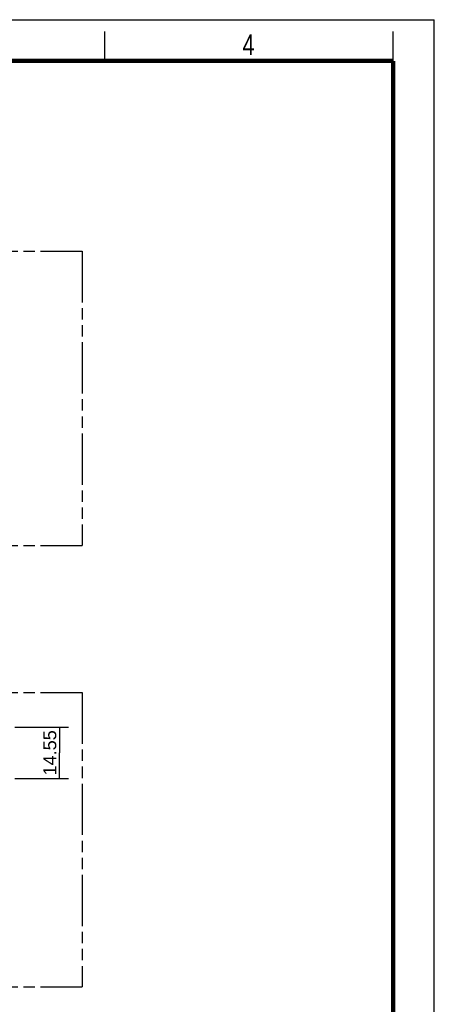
# Model space of a CAD drawing. Header units: millimetres. Extents: x 0 to 210, y 0 to 297.
# Tile 11 of 11: x 139 to 210, y 130 to 297. Entities that reach past the tile are written whole.
import ezdxf
from ezdxf.enums import TextEntityAlignment as Align

# ---------------------------------------------------------------- set-up
doc = ezdxf.new("R2010")
doc.units = ezdxf.units.MM
doc.header["$LTSCALE"] = 19.36
doc.linetypes.add('PHANTOM', pattern=[0.8, 0.45, -0.05, 0.1, -0.05, 0.1, -0.05])
doc.layers.get('0').update_dxf_attribs({"linetype": 'CONTINUOUS'})
doc.layers.add('DEFAULT_3', color=7, linetype='PHANTOM')
doc.layers.add('Z_DIM_2D', color=7, linetype='CONTINUOUS')
doc.styles.add('TEXTSTYLE_2', font='txt', dxfattribs={"width": 0.75})
doc.styles.add('TEXTSTYLE_3', font='helveticaneueltw1g-ltcn.otf')
doc.dimstyles.new('DIMSTYLE_2', dxfattribs={"dimtxt": 2.2, "dimasz": 3.5, "dimexe": 1.5, "dimexo": 0, "dimgap": 0.55, "dimtad": 1, "dimdec": 4, "dimlfac": 1.666667, "dimdsep": 46, "dimtxsty": 'TEXTSTYLE_3', "dimblk": '_FILLED', "dimblk1": '_FILLED', "dimblk2": '_FILLED', "dimcen": 0.09, "dimclrt": 5, "dimadec": 4, "dimazin": 2, "dimtp": 0.2, "dimtm": 0.2, "dimtfac": 1, "dimtdec": 4, "dimtofl": 0, "dimtmove": 0, "dimatfit": 3, "dimldrblk": '_FILLED', "dimfxl": 0, "dimtolj": 1, "dimarcsym": 0})

# ---------------------------------------------------------------- blocks, each defined once
blk = doc.blocks.new('*D3')
at = {"layer": 'Z_DIM_2D', "color": 2, "linetype": 'Continuous', "transparency": 16777216}
for p, q in [((138.69, 176.8), (147.77, 176.8)), ((146.27, 176.8), (146.27, 172.43)), ((146.27, 168.07), (146.27, 172.43)), ((138.69, 168.07), (147.77, 168.07))]:
    blk.add_line(p, q, dxfattribs=at)
at = {"layer": 'Z_DIM_2D', "color": 5, "linetype": 'Continuous', "transparency": 16777216, "style": 'TEXTSTYLE_3'}
blk.add_text('14.55', height=2.2, rotation=90, dxfattribs=at).set_placement((145.72, 172.43), align=Align.CENTER)
blk = doc.blocks.new('_FILLED')
at = {"color": 0, "linetype": 'ByBlock'}
blk.add_solid([(0, 0), (-1, 0.125), (-1, -0.125)], dxfattribs=at)
blk = doc.blocks.new('_NONE')

msp = doc.modelspace()

# ---------------------------------------------------------------- linework, layer by layer
at = {"color": 2, "linetype": 'Continuous'}
for p, q in [((0, 297), (210, 297)), ((210, 0), (210, 297)), ((154, 290), (154, 295)), ((203, 290), (203, 295))]:
    msp.add_line(p, q, dxfattribs=at)
at = {"color": 7, "linetype": 'Continuous', "const_width": 0.7}
for points in [[(7, 290), (203, 290)], [(203, 7), (203, 290)]]:
    msp.add_lwpolyline(points, dxfattribs=at)
at = {"layer": 'DEFAULT_3', "color": 7, "linetype": 'PHANTOM'}
for p, q in [((50.128636, 257.68), (150.128636, 257.68)), ((150.128636, 257.68), (150.128636, 207.68)), ((50.128636, 207.68), (150.128636, 207.68)), ((50.128636, 182.68), (150.128636, 182.68)), ((150.128636, 182.68), (150.128636, 132.68)), ((50.128636, 132.68), (150.128636, 132.68))]:
    msp.add_line(p, q, dxfattribs=at)

# ---------------------------------------------------------------- texts
at = {"color": 5, "linetype": 'Continuous', "style": 'TEXTSTYLE_2', "width": 0.785714}
msp.add_text('4', height=3.5, dxfattribs=at).set_placement((177.383142, 290.991055))

# ---------------------------------------------------------------- dimensions: what is measured, and where the dimension line sits
at = {"layer": 'Z_DIM_2D', "color": 2, "linetype": 'Continuous'}
dim = msp.add_linear_dim(base=(146.272479, 176.799997), p1=(138.692245, 168.069997), p2=(138.692245, 176.799997), angle=90, dimstyle='DIMSTYLE_2', override={"dimblk1": 'NONE', "dimblk2": 'NONE', "dimsah": 1}, dxfattribs=at)
dim.commit()
dim.dimension.update_dxf_attribs({"geometry": '*D3', "text_midpoint": (146.272479, 172.480156), "dimtype": 160})

doc.saveas('drawing.dxf')
